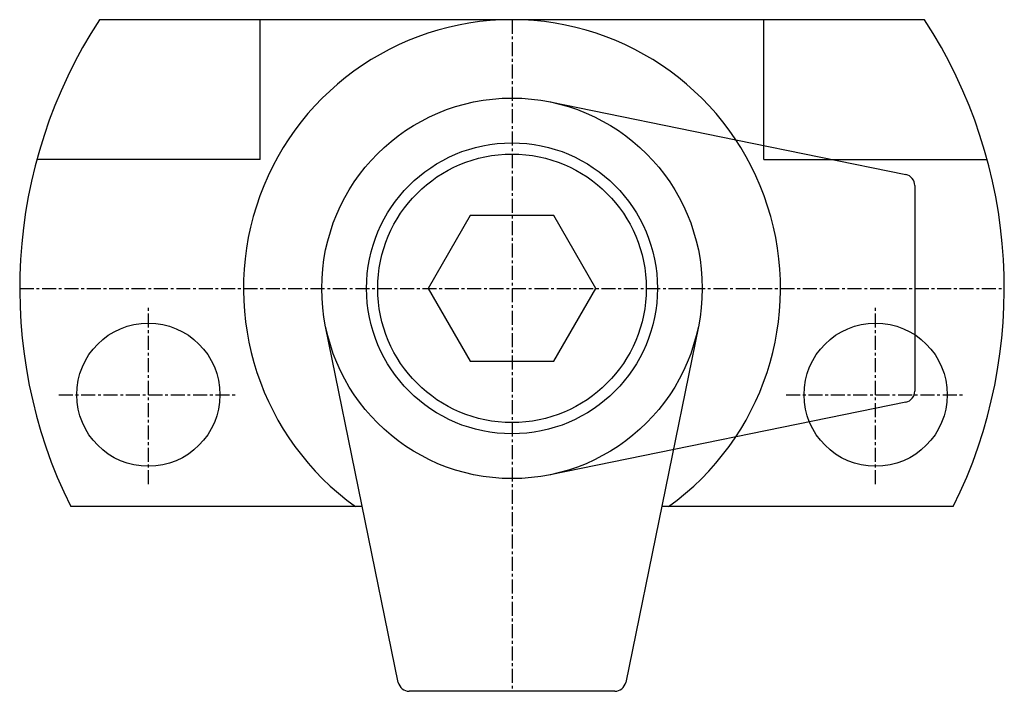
# Model space of a CAD drawing. Extents: x 308.5 to 396.5, y 393.5 to 453.5.
import ezdxf

# ---------------------------------------------------------------- set-up
doc = ezdxf.new("R2010")
doc.units = 0
doc.linetypes.add('CENTER', pattern=[2, 1.25, -0.25, 0.25, -0.25])
doc.layers.get('0').update_dxf_attribs({"linetype": 'CONTINUOUS'})
doc.layers.add('BRAUER-1', color=1, linetype='CENTER')
doc.layers.add('BRAUER-5', color=4, linetype='CONTINUOUS')

msp = doc.modelspace()

# ---------------------------------------------------------------- linework, layer by layer
for p, q in [((389.378174, 453.499999), (315.621829, 453.500009)), ((330.000003, 441.000009), (330.000005, 453.500007)), ((375.000003, 441.000009), (375.000005, 453.500001)), ((355.901022, 446.156322), (372.499598, 442.767091)), ((330.000003, 441.000009), (310.029426, 441.000009)), ((375.000003, 441.000009), (394.970572, 441.000009)), ((348.75, 435.99519), (345, 429.499999)), ((356.25, 435.99519), (348.75, 435.99519)), ((360, 429.499999), (356.25, 435.99519)), ((345, 429.499999), (348.75, 423.004809)), ((356.25, 423.004808), (360, 429.499999)), ((342.336662, 394.299939), (335.843678, 426.098977)), ((369.156323, 426.098977), (362.663339, 394.299939)), ((348.75, 423.004809), (356.25, 423.004808)), ((339.130897, 409.999999), (313.057003, 409.999999)), ((391.942994, 410), (365.869104, 410)), ((361.683555, 393.499999), (343.316446, 393.499999))]:
    msp.add_line(p, q)
for centre, radius in [((352.5, 429.499999), 17), ((352.5, 429.499999), 13), ((352.5, 429.499999), 12), ((320, 420), 6.4), ((385, 420), 6.4)]:
    msp.add_circle(centre, radius)
for centre, radius, start, end in [((352.5, 429.499999), 44, 146.944243, 206.30707), ((352.5, 429.499999), 23.999993, 305.659059, 234.340937), ((352.5, 429.499999), 43.999997, 333.692929, 33.055734), ((343.316446, 394.499999), 1, 191.540474, 270), ((361.683555, 394.499999), 1, 270.000001, 348.459536)]:
    msp.add_arc(centre, radius, start, end)
at = {"layer": 'BRAUER-1'}
for p, q in [((352.5, 453.500004), (352.5, 393.499999)), ((308.5, 429.499999), (396.499997, 429.499999)), ((320, 412), (320, 428)), ((385, 412), (385, 428)), ((312, 420), (328, 420)), ((377, 420), (393, 420))]:
    msp.add_line(p, q, dxfattribs=at)
at = {"layer": 'BRAUER-5'}
for p, q in [((372.499598, 442.767091), (387.70006, 439.663337)), ((388.5, 438.683554), (388.5, 420.316444)), ((387.70006, 419.336661), (355.901022, 412.843677))]:
    msp.add_line(p, q, dxfattribs=at)
for centre, start, end in [((387.5, 438.683554), 0, 78.459525), ((387.5, 420.316444), 281.540474, 0)]:
    msp.add_arc(centre, 1, start, end, dxfattribs=at)

doc.saveas('drawing.dxf')
